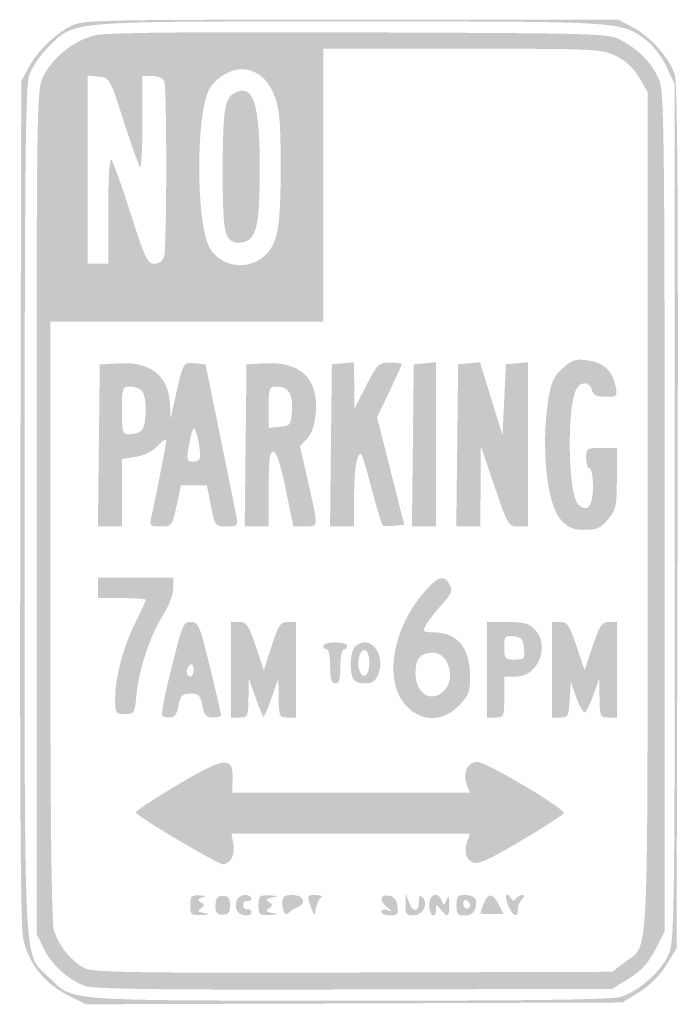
# Model space of a CAD drawing. Header units: inches. Extents: x -6 to 5.9, y -8.9 to 8.9.
import ezdxf

# ---------------------------------------------------------------- set-up
doc = ezdxf.new("R2010")
doc.units = ezdxf.units.IN
doc.header["$MEASUREMENT"] = 0

msp = doc.modelspace()

# ---------------------------------------------------------------- hatches: boundary and pattern name
h = msp.add_hatch(color=7)
edge = h.paths.add_edge_path()
edge.add_spline(control_points=[(-5.136, -8.769), (-5.556, -8.556), (-5.843, -8.189), (-5.935, -7.749), (-5.982, -7.52), (-5.997, -5.146), (-5.986, 0.186)], knot_values=[0, 0, 0, 0, 1, 1, 1, 2, 2, 2, 2], degree=3, periodic=0)
edge.add_line((-5.986, 0.186), (-5.969, 7.794))
edge.add_line((-5.969, 7.794), (-5.835, 8.041))
edge.add_spline(control_points=[(-5.835, 8.041), (-5.678, 8.333), (-5.374, 8.631), (-5.072, 8.792), (-4.866, 8.902), (-4.617, 8.907), (0, 8.907)], knot_values=[0, 0, 0, 0, 1, 1, 1, 2, 2, 2, 2], degree=3, periodic=0)
edge.add_line((0, 8.907), (4.856, 8.907))
edge.add_line((4.856, 8.907), (5.107, 8.773))
edge.add_spline(control_points=[(5.107, 8.773), (5.44, 8.595), (5.791, 8.199), (5.875, 7.906), (5.924, 7.738), (5.939, 5.43), (5.926, -0.129)], knot_values=[0, 0, 0, 0, 1, 1, 1, 2, 2, 2, 2], degree=3, periodic=0)
edge.add_line((5.926, -0.129), (5.907, -7.927))
edge.add_line((5.907, -7.927), (5.72, -8.23))
edge.add_spline(control_points=[(5.72, -8.23), (5.604, -8.418), (5.418, -8.604), (5.23, -8.72)], knot_values=[0, 0, 0, 0, 1, 1, 1, 1], degree=3, periodic=0)
edge.add_line((5.23, -8.72), (4.927, -8.907))
edge.add_line((4.927, -8.907), (0.065, -8.924))
edge.add_line((0.065, -8.924), (-4.798, -8.94))
edge.add_line((-4.798, -8.94), (-5.136, -8.769))
edge = h.paths.add_edge_path(flags=0)
edge.add_spline(control_points=[(4.895, -8.805), (5.215, -8.709), (5.619, -8.354), (5.76, -8.045), (5.868, -7.805), (5.874, -7.439), (5.874, -0.031)], knot_values=[0, 0, 0, 0, 1, 1, 1, 2, 2, 2, 2], degree=3, periodic=0)
edge.add_line((5.874, -0.031), (5.875, 7.732))
edge.add_line((5.875, 7.732), (5.728, 8.048))
edge.add_spline(control_points=[(5.728, 8.048), (5.646, 8.223), (5.482, 8.44), (5.36, 8.533), (4.906, 8.879), (4.949, 8.876), (0.001, 8.876), (-5.163, 8.876), (-5, 8.89), (-5.472, 8.418), (-5.618, 8.272), (-5.775, 8.045), (-5.822, 7.912), (-5.893, 7.711), (-5.907, 6.36), (-5.907, 0), (-5.907, -8.607), (-5.941, -7.989), (-5.451, -8.467), (-5.021, -8.886), (-5.232, -8.871), (-0.038, -8.874), (3.352, -8.876), (4.722, -8.856), (4.895, -8.805)], knot_values=[0, 0, 0, 0, 1, 1, 1, 2, 2, 2, 3, 3, 3, 4, 4, 4, 5, 5, 5, 6, 6, 6, 7, 7, 7, 8, 8, 8, 8], degree=3, periodic=0)
h = msp.add_hatch(color=7)
edge = h.paths.add_edge_path()
edge.add_spline(control_points=[(-4.81, -8.609), (-5.122, -8.495), (-5.416, -8.229), (-5.561, -7.93)], knot_values=[0, 0, 0, 0, 1, 1, 1, 1], degree=3, periodic=0)
edge.add_line((-5.561, -7.93), (-5.692, -7.659))
edge.add_line((-5.692, -7.659), (-5.692, -0.008))
edge.add_spline(control_points=[(-5.692, -0.008), (-5.692, 7.485), (-5.689, 7.647), (-5.57, 7.882), (-5.386, 8.241), (-4.99, 8.55), (-4.612, 8.628), (-4.396, 8.673), (-2.835, 8.689), (0.189, 8.677), (4.646, 8.66), (4.671, 8.659), (4.918, 8.526), (5.233, 8.356), (5.473, 8.103), (5.595, 7.811), (5.68, 7.608), (5.691, 6.712), (5.691, -0.022)], knot_values=[0, 0, 0, 0, 1, 1, 1, 2, 2, 2, 3, 3, 3, 4, 4, 4, 5, 5, 5, 6, 6, 6, 6], degree=3, periodic=0)
edge.add_line((5.691, -0.022), (5.691, -7.625))
edge.add_line((5.691, -7.625), (5.518, -7.956))
edge.add_spline(control_points=[(5.518, -7.956), (5.392, -8.197), (5.263, -8.337), (5.043, -8.473)], knot_values=[0, 0, 0, 0, 1, 1, 1, 1], degree=3, periodic=0)
edge.add_line((5.043, -8.473), (4.742, -8.66))
edge.add_line((4.742, -8.66), (0.067, -8.671))
edge.add_spline(control_points=[(0.067, -8.671), (-3.423, -8.68), (-4.659, -8.664), (-4.81, -8.609)], knot_values=[0, 0, 0, 0, 1, 1, 1, 1], degree=3, periodic=0)
edge = h.paths.add_edge_path(flags=0)
edge.add_spline(control_points=[(4.969, -8.177), (5.413, -7.838), (5.381, -8.47), (5.381, -0.024)], knot_values=[0, 0, 0, 0, 1, 1, 1, 1], degree=3, periodic=0)
edge.add_line((5.381, -0.024), (5.381, 7.597))
edge.add_line((5.381, 7.597), (5.228, 7.86))
edge.add_spline(control_points=[(5.228, 7.86), (5.125, 8.035), (4.985, 8.165), (4.806, 8.252), (4.548, 8.377), (4.45, 8.381), (2.022, 8.381)], knot_values=[0, 0, 0, 0, 1, 1, 1, 2, 2, 2, 2], degree=3, periodic=0)
edge.add_line((2.022, 8.381), (-0.495, 8.381))
edge.add_line((-0.495, 8.381), (-0.495, 5.907))
edge.add_line((-0.495, 5.907), (-0.495, 3.433))
edge.add_line((-0.495, 3.433), (-2.969, 3.433))
edge.add_line((-2.969, 3.433), (-5.443, 3.433))
edge.add_line((-5.443, 3.433), (-5.443, -1.964))
edge.add_spline(control_points=[(-5.443, -1.964), (-5.443, -5.486), (-5.42, -7.441), (-5.379, -7.591), (-5.299, -7.878), (-5.044, -8.187), (-4.797, -8.295), (-4.644, -8.362), (-3.725, -8.375), (0.067, -8.364)], knot_values=[0, 0, 0, 0, 1, 1, 1, 2, 2, 2, 3, 3, 3, 3], degree=3, periodic=0)
edge.add_line((0.067, -8.364), (4.742, -8.351))
edge.add_line((4.742, -8.351), (4.969, -8.177))
edge = h.paths.add_edge_path(flags=0)
edge.add_spline(control_points=[(-1.564, 4.624), (-1.321, 4.847), (-1.268, 5.128), (-1.268, 6.216), (-1.268, 7.06), (-1.288, 7.288), (-1.382, 7.532), (-1.499, 7.836), (-1.717, 8.01), (-1.979, 8.01), (-2.19, 8.01), (-2.465, 7.836), (-2.568, 7.638), (-2.805, 7.178), (-2.802, 5.249), (-2.563, 4.786), (-2.379, 4.429), (-1.866, 4.346), (-1.564, 4.624)], knot_values=[0, 0, 0, 0, 1, 1, 1, 2, 2, 2, 3, 3, 3, 4, 4, 4, 5, 5, 5, 6, 6, 6, 6], degree=3, periodic=0)
edge = h.paths.add_edge_path(flags=0)
edge.add_spline(control_points=[(-4.392, 5.456), (-4.392, 6.041), (-4.369, 6.403), (-4.335, 6.368), (-4.305, 6.336), (-4.148, 5.899), (-3.988, 5.397), (-3.726, 4.576), (-3.683, 4.485), (-3.557, 4.485), (-3.464, 4.485), (-3.404, 4.531), (-3.379, 4.624), (-3.33, 4.806), (-3.329, 7.662), (-3.378, 7.789), (-3.4, 7.847), (-3.488, 7.887), (-3.594, 7.887)], knot_values=[0, 0, 0, 0, 1, 1, 1, 2, 2, 2, 3, 3, 3, 4, 4, 4, 5, 5, 5, 6, 6, 6, 6], degree=3, periodic=0)
edge.add_line((-3.594, 7.887), (-3.773, 7.887))
edge.add_line((-3.773, 7.887), (-3.773, 7.041))
edge.add_spline(control_points=[(-3.773, 7.041), (-3.773, 6.576), (-3.793, 6.215), (-3.816, 6.239), (-3.84, 6.263), (-3.973, 6.636), (-4.113, 7.069), (-4.364, 7.848), (-4.368, 7.856), (-4.564, 7.875)], knot_values=[0, 0, 0, 0, 1, 1, 1, 2, 2, 2, 3, 3, 3, 3], degree=3, periodic=0)
edge.add_line((-4.564, 7.875), (-4.763, 7.894))
edge.add_line((-4.763, 7.894), (-4.763, 6.189))
edge.add_line((-4.763, 6.189), (-4.763, 4.485))
edge.add_line((-4.763, 4.485), (-4.577, 4.485))
edge.add_line((-4.577, 4.485), (-4.392, 4.485))
edge.add_line((-4.392, 4.485), (-4.392, 5.456))
h = msp.add_hatch(color=7)
edge = h.paths.add_edge_path()
edge.add_spline(control_points=[(-2.238, 4.991), (-2.297, 5.094), (-2.319, 5.421), (-2.318, 6.155), (-2.316, 7.272), (-2.285, 7.48), (-2.107, 7.575), (-1.763, 7.759), (-1.644, 7.399), (-1.647, 6.185), (-1.649, 5.134), (-1.71, 4.9), (-1.991, 4.867), (-2.111, 4.853), (-2.179, 4.887), (-2.238, 4.991)], knot_values=[0, 0, 0, 0, 1, 1, 1, 2, 2, 2, 3, 3, 3, 4, 4, 4, 5, 5, 5, 5], degree=3, periodic=0)
h = msp.add_hatch(color=7)
edge = h.paths.add_edge_path()
edge.add_line((-4.563, 1.191), (-4.546, 2.66))
edge.add_line((-4.546, 2.66), (-4.193, 2.678))
edge.add_spline(control_points=[(-4.193, 2.678), (-3.605, 2.709), (-3.288, 2.443), (-3.271, 1.905)], knot_values=[0, 0, 0, 0, 1, 1, 1, 1], degree=3, periodic=0)
edge.add_line((-3.271, 1.905), (-3.263, 1.67))
edge.add_line((-3.263, 1.67), (-3.202, 1.948))
edge.add_spline(control_points=[(-3.202, 1.948), (-3.032, 2.718), (-3.042, 2.7), (-2.827, 2.679)], knot_values=[0, 0, 0, 0, 1, 1, 1, 1], degree=3, periodic=0)
edge.add_line((-2.827, 2.679), (-2.629, 2.66))
edge.add_line((-2.629, 2.66), (-2.371, 1.392))
edge.add_spline(control_points=[(-2.371, 1.392), (-2.229, 0.694), (-2.095, 0.033), (-2.074, -0.077), (-2.037, -0.272), (-2.042, -0.278), (-2.247, -0.278), (-2.456, -0.278), (-2.459, -0.274), (-2.531, 0.093)], knot_values=[0, 0, 0, 0, 1, 1, 1, 2, 2, 2, 3, 3, 3, 3], degree=3, periodic=0)
edge.add_line((-2.531, 0.093), (-2.604, 0.464))
edge.add_line((-2.604, 0.464), (-2.84, 0.464))
edge.add_line((-2.84, 0.464), (-3.076, 0.464))
edge.add_line((-3.076, 0.464), (-3.155, 0.093))
edge.add_spline(control_points=[(-3.155, 0.093), (-3.232, -0.272), (-3.237, -0.278), (-3.443, -0.278), (-3.628, -0.278), (-3.648, -0.263), (-3.619, -0.139), (-3.547, 0.169), (-3.34, 1.224), (-3.34, 1.284), (-3.34, 1.319), (-3.408, 1.275), (-3.491, 1.186), (-3.583, 1.086), (-3.737, 1.008), (-3.893, 0.983)], knot_values=[0, 0, 0, 0, 1, 1, 1, 2, 2, 2, 3, 3, 3, 4, 4, 4, 5, 5, 5, 5], degree=3, periodic=0)
edge.add_line((-3.893, 0.983), (-4.144, 0.943))
edge.add_line((-4.144, 0.943), (-4.144, 0.332))
edge.add_line((-4.144, 0.332), (-4.144, -0.278))
edge.add_line((-4.144, -0.278), (-4.362, -0.278))
edge.add_line((-4.362, -0.278), (-4.58, -0.278))
edge.add_line((-4.58, -0.278), (-4.563, 1.191))
edge = h.paths.add_edge_path(flags=0)
edge.add_spline(control_points=[(-2.729, 1.036), (-2.742, 1.285), (-2.816, 1.548), (-2.855, 1.485), (-2.876, 1.451), (-2.913, 1.304), (-2.936, 1.16), (-2.976, 0.921), (-2.968, 0.897), (-2.851, 0.897), (-2.756, 0.897), (-2.724, 0.934), (-2.729, 1.036)], knot_values=[0, 0, 0, 0, 1, 1, 1, 2, 2, 2, 3, 3, 3, 4, 4, 4, 4], degree=3, periodic=0)
edge = h.paths.add_edge_path(flags=0)
edge.add_spline(control_points=[(-3.786, 1.466), (-3.689, 1.562), (-3.689, 2.087), (-3.786, 2.184), (-3.826, 2.224), (-3.924, 2.258), (-4.002, 2.258), (-4.137, 2.258), (-4.144, 2.235), (-4.144, 1.825), (-4.144, 1.414), (-4.137, 1.392), (-4.002, 1.392), (-3.924, 1.392), (-3.826, 1.425), (-3.786, 1.466)], knot_values=[0, 0, 0, 0, 1, 1, 1, 2, 2, 2, 3, 3, 3, 4, 4, 4, 5, 5, 5, 5], degree=3, periodic=0)
h = msp.add_hatch(color=7)
edge = h.paths.add_edge_path()
edge.add_line((-1.903, 1.191), (-1.887, 2.66))
edge.add_line((-1.887, 2.66), (-1.567, 2.678))
edge.add_spline(control_points=[(-1.567, 2.678), (-0.907, 2.717), (-0.581, 2.404), (-0.632, 1.783), (-0.651, 1.562), (-0.702, 1.407), (-0.789, 1.314)], knot_values=[0, 0, 0, 0, 1, 1, 1, 2, 2, 2, 2], degree=3, periodic=0)
edge.add_line((-0.789, 1.314), (-0.917, 1.175))
edge.add_line((-0.917, 1.175), (-0.771, 0.526))
edge.add_spline(control_points=[(-0.771, 0.526), (-0.582, -0.31), (-0.58, -0.278), (-0.828, -0.278)], knot_values=[0, 0, 0, 0, 1, 1, 1, 1], degree=3, periodic=0)
edge.add_line((-0.828, -0.278), (-1.037, -0.278))
edge.add_line((-1.037, -0.278), (-1.178, 0.402))
edge.add_spline(control_points=[(-1.178, 0.402), (-1.273, 0.859), (-1.346, 1.082), (-1.402, 1.082), (-1.466, 1.082), (-1.485, 0.929), (-1.485, 0.402)], knot_values=[0, 0, 0, 0, 1, 1, 1, 2, 2, 2, 2], degree=3, periodic=0)
edge.add_line((-1.485, 0.402), (-1.485, -0.278))
edge.add_line((-1.485, -0.278), (-1.702, -0.278))
edge.add_line((-1.702, -0.278), (-1.92, -0.278))
edge.add_line((-1.92, -0.278), (-1.903, 1.191))
edge = h.paths.add_edge_path(flags=0)
edge.add_spline(control_points=[(-1.063, 1.814), (-1.041, 2.12), (-1.126, 2.258), (-1.337, 2.258), (-1.476, 2.258), (-1.485, 2.236), (-1.485, 1.883)], knot_values=[0, 0, 0, 0, 1, 1, 1, 2, 2, 2, 2], degree=3, periodic=0)
edge.add_line((-1.485, 1.883), (-1.485, 1.508))
edge.add_line((-1.485, 1.508), (-1.284, 1.527))
edge.add_spline(control_points=[(-1.284, 1.527), (-1.094, 1.545), (-1.081, 1.562), (-1.063, 1.814)], knot_values=[0, 0, 0, 0, 1, 1, 1, 1], degree=3, periodic=0)
h = msp.add_hatch(color=7)
edge = h.paths.add_edge_path()
edge.add_line((-0.357, 1.191), (-0.34, 2.66))
edge.add_line((-0.34, 2.66), (-0.139, 2.679))
edge.add_line((-0.139, 2.679), (0.062, 2.699))
edge.add_line((0.062, 2.699), (0.065, 2.277))
edge.add_line((0.065, 2.277), (0.068, 1.856))
edge.add_line((0.068, 1.856), (0.282, 2.273))
edge.add_spline(control_points=[(0.282, 2.273), (0.485, 2.668), (0.508, 2.691), (0.712, 2.691), (0.831, 2.691), (0.928, 2.68), (0.928, 2.666), (0.928, 2.653), (0.827, 2.429), (0.704, 2.169)], knot_values=[0, 0, 0, 0, 1, 1, 1, 2, 2, 2, 3, 3, 3, 3], degree=3, periodic=0)
edge.add_line((0.704, 2.169), (0.479, 1.697))
edge.add_line((0.479, 1.697), (0.726, 0.725))
edge.add_line((0.726, 0.725), (0.972, -0.247))
edge.add_line((0.972, -0.247), (0.79, -0.267))
edge.add_spline(control_points=[(0.79, -0.267), (0.689, -0.278), (0.594, -0.274), (0.579, -0.259), (0.563, -0.243), (0.478, 0.044), (0.388, 0.379), (0.299, 0.715), (0.216, 1.003), (0.203, 1.019), (0.126, 1.113), (0.064, 0.791), (0.063, 0.294)], knot_values=[0, 0, 0, 0, 1, 1, 1, 2, 2, 2, 3, 3, 3, 4, 4, 4, 4], degree=3, periodic=0)
edge.add_line((0.063, 0.294), (0.062, -0.278))
edge.add_line((0.062, -0.278), (-0.156, -0.278))
edge.add_line((-0.156, -0.278), (-0.373, -0.278))
edge.add_line((-0.373, -0.278), (-0.357, 1.191))
msp.add_hatch(color=7).paths.add_polyline_path([(1.128, 1.191), (1.144, 2.66), (1.345, 2.679), (1.546, 2.699), (1.546, 1.21), (1.546, -0.278), (1.329, -0.278), (1.111, -0.278), (1.128, 1.191)])
h = msp.add_hatch(color=7)
edge = h.paths.add_edge_path()
edge.add_line((1.932, 1.191), (1.948, 2.66))
edge.add_line((1.948, 2.66), (2.146, 2.679))
edge.add_line((2.146, 2.679), (2.344, 2.698))
edge.add_line((2.344, 2.698), (2.548, 2.037))
edge.add_line((2.548, 2.037), (2.753, 1.375))
edge.add_line((2.753, 1.375), (2.784, 2.018))
edge.add_line((2.784, 2.018), (2.814, 2.66))
edge.add_line((2.814, 2.66), (3.015, 2.679))
edge.add_line((3.015, 2.679), (3.216, 2.699))
edge.add_line((3.216, 2.699), (3.216, 1.21))
edge.add_line((3.216, 1.21), (3.216, -0.278))
edge.add_line((3.216, -0.278), (3.036, -0.278))
edge.add_spline(control_points=[(3.036, -0.278), (2.861, -0.278), (2.848, -0.257), (2.608, 0.448)], knot_values=[0, 0, 0, 0, 1, 1, 1, 1], degree=3, periodic=0)
edge.add_line((2.608, 0.448), (2.36, 1.175))
edge.add_line((2.36, 1.175), (2.355, 0.448))
edge.add_line((2.355, 0.448), (2.351, -0.278))
edge.add_line((2.351, -0.278), (2.133, -0.278))
edge.add_line((2.133, -0.278), (1.915, -0.278))
edge.add_line((1.915, -0.278), (1.932, 1.191))
h = msp.add_hatch(color=7)
edge = h.paths.add_edge_path()
edge.add_spline(control_points=[(3.819, -0.17), (3.555, 0.106), (3.444, 1.16), (3.586, 2.041), (3.634, 2.338), (3.685, 2.448), (3.842, 2.589), (4.009, 2.74), (4.075, 2.762), (4.286, 2.733), (4.581, 2.694), (4.745, 2.547), (4.8, 2.273), (4.839, 2.077), (4.835, 2.072), (4.623, 2.072), (4.458, 2.072), (4.398, 2.102), (4.374, 2.196), (4.333, 2.351), (4.169, 2.357), (4.088, 2.207), (3.916, 1.884), (3.94, 0.306), (4.121, 0.125), (4.287, -0.041), (4.392, 0.08), (4.392, 0.44), (4.392, 0.623), (4.364, 0.773), (4.33, 0.773), (4.296, 0.773), (4.268, 0.857), (4.268, 0.959), (4.268, 1.137), (4.278, 1.144), (4.546, 1.144)], knot_values=[0, 0, 0, 0, 1, 1, 1, 2, 2, 2, 3, 3, 3, 4, 4, 4, 5, 5, 5, 6, 6, 6, 7, 7, 7, 8, 8, 8, 9, 9, 9, 10, 10, 10, 11, 11, 11, 12, 12, 12, 12], degree=3, periodic=0)
edge.add_line((4.546, 1.144), (4.825, 1.144))
edge.add_line((4.825, 1.144), (4.825, 0.592))
edge.add_spline(control_points=[(4.825, 0.592), (4.825, 0.089), (4.811, 0.024), (4.665, -0.15), (4.532, -0.307), (4.459, -0.34), (4.243, -0.34), (4.039, -0.34), (3.947, -0.303), (3.819, -0.17)], knot_values=[0, 0, 0, 0, 1, 1, 1, 2, 2, 2, 3, 3, 3, 3], degree=3, periodic=0)
h = msp.add_hatch(color=7)
edge = h.paths.add_edge_path()
edge.add_spline(control_points=[(-4.268, -3.396), (-4.268, -3.013), (-4.113, -2.439), (-3.892, -2.002), (-3.793, -1.804), (-3.711, -1.628), (-3.711, -1.61), (-3.711, -1.592), (-3.906, -1.577), (-4.144, -1.577)], knot_values=[0, 0, 0, 0, 1, 1, 1, 2, 2, 2, 3, 3, 3, 3], degree=3, periodic=0)
edge.add_line((-4.144, -1.577), (-4.577, -1.577))
edge.add_line((-4.577, -1.577), (-4.577, -1.392))
edge.add_line((-4.577, -1.392), (-4.577, -1.206))
edge.add_line((-4.577, -1.206), (-3.897, -1.206))
edge.add_line((-3.897, -1.206), (-3.216, -1.206))
edge.add_line((-3.216, -1.206), (-3.216, -1.402))
edge.add_spline(control_points=[(-3.216, -1.402), (-3.216, -1.512), (-3.295, -1.721), (-3.397, -1.881), (-3.629, -2.245), (-3.839, -2.872), (-3.881, -3.325), (-3.913, -3.667), (-3.921, -3.68), (-4.091, -3.68), (-4.26, -3.68), (-4.268, -3.668), (-4.268, -3.396)], knot_values=[0, 0, 0, 0, 1, 1, 1, 2, 2, 2, 3, 3, 3, 4, 4, 4, 4], degree=3, periodic=0)
h = msp.add_hatch(color=7)
edge = h.paths.add_edge_path()
edge.add_spline(control_points=[(1.049, -3.572), (0.589, -3.16), (0.722, -2.18), (1.335, -1.464), (1.581, -1.177), (1.695, -1.145), (1.796, -1.333), (1.853, -1.441), (1.831, -1.497), (1.648, -1.699), (1.53, -1.83), (1.402, -1.996), (1.364, -2.067), (1.301, -2.185), (1.311, -2.196), (1.485, -2.196), (1.935, -2.196), (2.165, -2.471), (2.165, -3.009), (2.165, -3.282), (2.138, -3.348), (1.955, -3.532), (1.676, -3.81), (1.332, -3.826), (1.049, -3.572)], knot_values=[0, 0, 0, 0, 1, 1, 1, 2, 2, 2, 3, 3, 3, 4, 4, 4, 5, 5, 5, 6, 6, 6, 7, 7, 7, 8, 8, 8, 8], degree=3, periodic=0)
edge = h.paths.add_edge_path(flags=0)
edge.add_spline(control_points=[(1.681, -3.269), (1.914, -3.057), (1.785, -2.567), (1.495, -2.567), (1.267, -2.567), (1.175, -2.671), (1.175, -2.93), (1.175, -3.301), (1.445, -3.482), (1.681, -3.269)], knot_values=[0, 0, 0, 0, 1, 1, 1, 2, 2, 2, 3, 3, 3, 3], degree=3, periodic=0)
h = msp.add_hatch(color=7)
edge = h.paths.add_edge_path()
edge.add_spline(control_points=[(-3.415, -3.708), (-3.434, -3.69), (-3.383, -3.404), (-3.302, -3.074), (-3.042, -2.015), (-3.04, -2.01), (-2.887, -2.01), (-2.76, -2.01), (-2.731, -2.081), (-2.548, -2.83), (-2.438, -3.281), (-2.349, -3.67), (-2.349, -3.696), (-2.35, -3.721), (-2.417, -3.742), (-2.498, -3.742), (-2.618, -3.742), (-2.654, -3.701), (-2.687, -3.526), (-2.722, -3.339), (-2.751, -3.309), (-2.903, -3.309), (-3.055, -3.309), (-3.085, -3.339), (-3.12, -3.526), (-3.148, -3.677), (-3.193, -3.742), (-3.271, -3.742), (-3.332, -3.742), (-3.397, -3.727), (-3.415, -3.708)], knot_values=[0, 0, 0, 0, 1, 1, 1, 2, 2, 2, 3, 3, 3, 4, 4, 4, 5, 5, 5, 6, 6, 6, 7, 7, 7, 8, 8, 8, 9, 9, 9, 10, 10, 10, 10], degree=3, periodic=0)
edge = h.paths.add_edge_path(flags=0)
edge.add_spline(control_points=[(-2.845, -2.873), (-2.845, -2.803), (-2.873, -2.762), (-2.907, -2.784), (-2.941, -2.805), (-2.969, -2.862), (-2.969, -2.911), (-2.969, -2.96), (-2.941, -3), (-2.907, -3), (-2.873, -3), (-2.845, -2.943), (-2.845, -2.873)], knot_values=[0, 0, 0, 0, 1, 1, 1, 2, 2, 2, 3, 3, 3, 4, 4, 4, 4], degree=3, periodic=0)
h = msp.add_hatch(color=7)
edge = h.paths.add_edge_path()
edge.add_line((-2.165, -2.876), (-2.165, -2.01))
edge.add_line((-2.165, -2.01), (-2.015, -2.01))
edge.add_spline(control_points=[(-2.015, -2.01), (-1.885, -2.01), (-1.847, -2.067), (-1.72, -2.448)], knot_values=[0, 0, 0, 0, 1, 1, 1, 1], degree=3, periodic=0)
edge.add_line((-1.72, -2.448), (-1.574, -2.886))
edge.add_line((-1.574, -2.886), (-1.433, -2.448))
edge.add_spline(control_points=[(-1.433, -2.448), (-1.309, -2.064), (-1.273, -2.01), (-1.141, -2.01)], knot_values=[0, 0, 0, 0, 1, 1, 1, 1], degree=3, periodic=0)
edge.add_line((-1.141, -2.01), (-0.99, -2.01))
edge.add_line((-0.99, -2.01), (-0.99, -2.876))
edge.add_line((-0.99, -2.876), (-0.99, -3.742))
edge.add_line((-0.99, -3.742), (-1.144, -3.742))
edge.add_spline(control_points=[(-1.144, -3.742), (-1.291, -3.742), (-1.299, -3.723), (-1.304, -3.387)], knot_values=[0, 0, 0, 0, 1, 1, 1, 1], degree=3, periodic=0)
edge.add_line((-1.304, -3.387), (-1.309, -3.031))
edge.add_line((-1.309, -3.031), (-1.434, -3.39))
edge.add_spline(control_points=[(-1.434, -3.39), (-1.503, -3.588), (-1.57, -3.739), (-1.584, -3.725), (-1.598, -3.711), (-1.663, -3.55), (-1.728, -3.366)], knot_values=[0, 0, 0, 0, 1, 1, 1, 2, 2, 2, 2], degree=3, periodic=0)
edge.add_line((-1.728, -3.366), (-1.847, -3.031))
edge.add_line((-1.847, -3.031), (-1.851, -3.387))
edge.add_spline(control_points=[(-1.851, -3.387), (-1.855, -3.724), (-1.864, -3.742), (-2.01, -3.742)], knot_values=[0, 0, 0, 0, 1, 1, 1, 1], degree=3, periodic=0)
edge.add_line((-2.01, -3.742), (-2.165, -3.742))
edge.add_line((-2.165, -3.742), (-2.165, -2.876))
h = msp.add_hatch(color=7)
edge = h.paths.add_edge_path()
edge.add_line((2.474, -2.876), (2.474, -2.01))
edge.add_line((2.474, -2.01), (2.843, -2.01))
edge.add_spline(control_points=[(2.843, -2.01), (3.143, -2.01), (3.235, -2.036), (3.338, -2.146), (3.62, -2.448), (3.398, -3), (2.996, -3)], knot_values=[0, 0, 0, 0, 1, 1, 1, 2, 2, 2, 2], degree=3, periodic=0)
edge.add_line((2.996, -3), (2.784, -3))
edge.add_line((2.784, -3), (2.784, -3.371))
edge.add_spline(control_points=[(2.784, -3.371), (2.784, -3.726), (2.777, -3.742), (2.629, -3.742)], knot_values=[0, 0, 0, 0, 1, 1, 1, 1], degree=3, periodic=0)
edge.add_line((2.629, -3.742), (2.474, -3.742))
edge.add_line((2.474, -3.742), (2.474, -2.876))
edge = h.paths.add_edge_path(flags=0)
edge.add_spline(control_points=[(3.143, -2.49), (3.127, -2.322), (3.095, -2.285), (2.954, -2.269), (2.796, -2.251), (2.784, -2.266), (2.784, -2.47), (2.784, -2.675), (2.797, -2.691), (2.973, -2.691), (3.15, -2.691), (3.161, -2.677), (3.143, -2.49)], knot_values=[0, 0, 0, 0, 1, 1, 1, 2, 2, 2, 3, 3, 3, 4, 4, 4, 4], degree=3, periodic=0)
h = msp.add_hatch(color=7)
edge = h.paths.add_edge_path()
edge.add_line((3.649, -2.876), (3.649, -2.01))
edge.add_line((3.649, -2.01), (3.799, -2.01))
edge.add_spline(control_points=[(3.799, -2.01), (3.929, -2.01), (3.967, -2.067), (4.093, -2.445)], knot_values=[0, 0, 0, 0, 1, 1, 1, 1], degree=3, periodic=0)
edge.add_line((4.093, -2.445), (4.239, -2.881))
edge.add_line((4.239, -2.881), (4.387, -2.445))
edge.add_spline(control_points=[(4.387, -2.445), (4.514, -2.072), (4.555, -2.01), (4.68, -2.01)], knot_values=[0, 0, 0, 0, 1, 1, 1, 1], degree=3, periodic=0)
edge.add_line((4.68, -2.01), (4.825, -2.01))
edge.add_line((4.825, -2.01), (4.825, -2.876))
edge.add_line((4.825, -2.876), (4.825, -3.742))
edge.add_line((4.825, -3.742), (4.67, -3.742))
edge.add_spline(control_points=[(4.67, -3.742), (4.524, -3.742), (4.515, -3.723), (4.511, -3.387)], knot_values=[0, 0, 0, 0, 1, 1, 1, 1], degree=3, periodic=0)
edge.add_line((4.511, -3.387), (4.506, -3.031))
edge.add_line((4.506, -3.031), (4.397, -3.34))
edge.add_spline(control_points=[(4.397, -3.34), (4.337, -3.51), (4.265, -3.649), (4.237, -3.649), (4.209, -3.649), (4.141, -3.524), (4.088, -3.371)], knot_values=[0, 0, 0, 0, 1, 1, 1, 2, 2, 2, 2], degree=3, periodic=0)
edge.add_line((4.088, -3.371), (3.99, -3.093))
edge.add_line((3.99, -3.093), (3.971, -3.418))
edge.add_spline(control_points=[(3.971, -3.418), (3.954, -3.716), (3.94, -3.742), (3.801, -3.742)], knot_values=[0, 0, 0, 0, 1, 1, 1, 1], degree=3, periodic=0)
edge.add_line((3.801, -3.742), (3.649, -3.742))
edge.add_line((3.649, -3.742), (3.649, -2.876))
h = msp.add_hatch(color=7)
edge = h.paths.add_edge_path()
edge.add_spline(control_points=[(0.038, -3.026), (-0.031, -2.848), (-0.001, -2.522), (0.089, -2.446), (0.351, -2.229), (0.641, -2.586), (0.501, -2.954), (0.451, -3.086), (0.396, -3.124), (0.256, -3.124), (0.148, -3.124), (0.06, -3.084), (0.038, -3.026)], knot_values=[0, 0, 0, 0, 1, 1, 1, 2, 2, 2, 3, 3, 3, 4, 4, 4, 4], degree=3, periodic=0)
edge = h.paths.add_edge_path(flags=0)
edge.add_spline(control_points=[(0.34, -2.753), (0.34, -2.639), (0.308, -2.536), (0.268, -2.522), (0.175, -2.491), (0.104, -2.716), (0.156, -2.88), (0.217, -3.072), (0.34, -2.987), (0.34, -2.753)], knot_values=[0, 0, 0, 0, 1, 1, 1, 2, 2, 2, 3, 3, 3, 3], degree=3, periodic=0)
h = msp.add_hatch(color=7)
edge = h.paths.add_edge_path()
edge.add_spline(control_points=[(-0.371, -2.814), (-0.371, -2.644), (-0.399, -2.505), (-0.433, -2.505), (-0.467, -2.505), (-0.495, -2.477), (-0.495, -2.443), (-0.495, -2.409), (-0.397, -2.381), (-0.278, -2.381), (-0.159, -2.381), (-0.062, -2.409), (-0.062, -2.443), (-0.062, -2.477), (-0.09, -2.505), (-0.124, -2.505), (-0.158, -2.505), (-0.186, -2.644), (-0.186, -2.814), (-0.186, -3.048), (-0.208, -3.124), (-0.278, -3.124), (-0.348, -3.124), (-0.371, -3.048), (-0.371, -2.814)], knot_values=[0, 0, 0, 0, 1, 1, 1, 2, 2, 2, 3, 3, 3, 4, 4, 4, 5, 5, 5, 6, 6, 6, 7, 7, 7, 8, 8, 8, 8], degree=3, periodic=0)
h = msp.add_hatch(color=7)
edge = h.paths.add_edge_path()
edge.add_spline(control_points=[(-3.141, -5.954), (-3.556, -5.707), (-3.896, -5.486), (-3.896, -5.462), (-3.897, -5.438), (-3.565, -5.22), (-3.16, -4.977), (-2.286, -4.455), (-2.131, -4.434), (-2.139, -4.84)], knot_values=[0, 0, 0, 0, 1, 1, 1, 2, 2, 2, 3, 3, 3, 3], degree=3, periodic=0)
edge.add_line((-2.139, -4.84), (-2.145, -5.103))
edge.add_line((-2.145, -5.103), (0.009, -5.103))
edge.add_line((0.009, -5.103), (2.162, -5.103))
edge.add_line((2.162, -5.103), (2.102, -4.944))
edge.add_spline(control_points=[(2.102, -4.944), (2.026, -4.744), (2.121, -4.546), (2.294, -4.546), (2.459, -4.546), (3.908, -5.406), (3.864, -5.478), (3.845, -5.509), (3.498, -5.732), (3.094, -5.973), (2.572, -6.286), (2.323, -6.402), (2.235, -6.374), (2.09, -6.328), (2.044, -6.18), (2.113, -5.985)], knot_values=[0, 0, 0, 0, 1, 1, 1, 2, 2, 2, 3, 3, 3, 4, 4, 4, 5, 5, 5, 5], degree=3, periodic=0)
edge.add_line((2.113, -5.985), (2.162, -5.845))
edge.add_line((2.162, -5.845), (0, -5.845))
edge.add_line((0, -5.845), (-2.162, -5.845))
edge.add_line((-2.162, -5.845), (-2.125, -6.031))
edge.add_spline(control_points=[(-2.125, -6.031), (-2.087, -6.221), (-2.179, -6.402), (-2.315, -6.402), (-2.355, -6.402), (-2.727, -6.2), (-3.141, -5.954)], knot_values=[0, 0, 0, 0, 1, 1, 1, 2, 2, 2, 2], degree=3, periodic=0)
h = msp.add_hatch(color=7)
edge = h.paths.add_edge_path()
edge.add_spline(control_points=[(-2.907, -7.144), (-2.907, -6.981), (-2.886, -6.96), (-2.737, -6.966), (-2.617, -6.971), (-2.601, -6.982), (-2.684, -7.003), (-2.779, -7.027), (-2.785, -7.044), (-2.715, -7.089), (-2.641, -7.136), (-2.642, -7.153), (-2.716, -7.201), (-2.784, -7.244), (-2.77, -7.263), (-2.654, -7.285), (-2.534, -7.308), (-2.544, -7.315), (-2.706, -7.321), (-2.89, -7.329), (-2.907, -7.314), (-2.907, -7.144)], knot_values=[0, 0, 0, 0, 1, 1, 1, 2, 2, 2, 3, 3, 3, 4, 4, 4, 5, 5, 5, 6, 6, 6, 7, 7, 7, 7], degree=3, periodic=0)
h = msp.add_hatch(color=7)
edge = h.paths.add_edge_path()
edge.add_spline(control_points=[(-2.064, -7.237), (-2.118, -7.096), (-2.042, -6.959), (-1.911, -6.959), (-1.847, -6.959), (-1.794, -6.987), (-1.794, -7.021), (-1.794, -7.055), (-1.829, -7.076), (-1.871, -7.067), (-1.914, -7.059), (-1.948, -7.093), (-1.948, -7.144), (-1.948, -7.195), (-1.914, -7.23), (-1.871, -7.222), (-1.829, -7.213), (-1.794, -7.234), (-1.794, -7.268), (-1.794, -7.366), (-2.024, -7.34), (-2.064, -7.237)], knot_values=[0, 0, 0, 0, 1, 1, 1, 2, 2, 2, 3, 3, 3, 4, 4, 4, 5, 5, 5, 6, 6, 6, 7, 7, 7, 7], degree=3, periodic=0)
h = msp.add_hatch(color=7)
edge = h.paths.add_edge_path()
edge.add_spline(control_points=[(-1.67, -7.144), (-1.67, -6.974), (-1.653, -6.959), (-1.469, -6.967), (-1.307, -6.974), (-1.297, -6.981), (-1.417, -7.004), (-1.533, -7.026), (-1.547, -7.044), (-1.479, -7.088), (-1.404, -7.137), (-1.404, -7.152), (-1.479, -7.201), (-1.547, -7.244), (-1.533, -7.263), (-1.417, -7.285), (-1.297, -7.308), (-1.307, -7.315), (-1.469, -7.321), (-1.653, -7.329), (-1.67, -7.314), (-1.67, -7.144)], knot_values=[0, 0, 0, 0, 1, 1, 1, 2, 2, 2, 3, 3, 3, 4, 4, 4, 5, 5, 5, 6, 6, 6, 7, 7, 7, 7], degree=3, periodic=0)
h = msp.add_hatch(color=7)
edge = h.paths.add_edge_path()
edge.add_spline(control_points=[(-1.195, -7.29), (-1.218, -7.266), (-1.237, -7.182), (-1.237, -7.103), (-1.237, -6.984), (-1.205, -6.959), (-1.052, -6.959), (-0.844, -6.959), (-0.79, -7.12), (-0.974, -7.188), (-1.034, -7.21), (-1.098, -7.251), (-1.118, -7.28), (-1.137, -7.308), (-1.172, -7.313), (-1.195, -7.29)], knot_values=[0, 0, 0, 0, 1, 1, 1, 2, 2, 2, 3, 3, 3, 4, 4, 4, 5, 5, 5, 5], degree=3, periodic=0)
h = msp.add_hatch(color=7)
edge = h.paths.add_edge_path()
edge.add_spline(control_points=[(-0.725, -7.16), (-0.796, -6.965), (-0.793, -6.959), (-0.631, -6.96), (-0.536, -6.96), (-0.495, -6.98), (-0.535, -7.006), (-0.574, -7.031), (-0.616, -7.121), (-0.629, -7.206), (-0.651, -7.355), (-0.654, -7.354), (-0.725, -7.16)], knot_values=[0, 0, 0, 0, 1, 1, 1, 2, 2, 2, 3, 3, 3, 4, 4, 4, 4], degree=3, periodic=0)
h = msp.add_hatch(color=7)
edge = h.paths.add_edge_path()
edge.add_spline(control_points=[(0.557, -7.261), (0.557, -7.223), (0.604, -7.21), (0.665, -7.231), (0.768, -7.267), (0.768, -7.264), (0.665, -7.184), (0.515, -7.067), (0.529, -6.946), (0.691, -6.97), (0.784, -6.984), (0.832, -7.042), (0.848, -7.16), (0.867, -7.307), (0.849, -7.33), (0.713, -7.33), (0.627, -7.33), (0.557, -7.299), (0.557, -7.261)], knot_values=[0, 0, 0, 0, 1, 1, 1, 2, 2, 2, 3, 3, 3, 4, 4, 4, 5, 5, 5, 6, 6, 6, 6], degree=3, periodic=0)
h = msp.add_hatch(color=7)
edge = h.paths.add_edge_path()
edge.add_line((0.995, -7.129), (0.999, -6.928))
edge.add_line((0.999, -6.928), (1.062, -7.098))
edge.add_spline(control_points=[(1.062, -7.098), (1.131, -7.289), (1.237, -7.27), (1.237, -7.066), (1.237, -6.97), (1.256, -6.953), (1.305, -7.002), (1.418, -7.115), (1.309, -7.33), (1.14, -7.33), (1.011, -7.33), (0.99, -7.302), (0.995, -7.129)], knot_values=[0, 0, 0, 0, 1, 1, 1, 2, 2, 2, 3, 3, 3, 4, 4, 4, 4], degree=3, periodic=0)
h = msp.add_hatch(color=7)
edge = h.paths.add_edge_path()
edge.add_spline(control_points=[(1.423, -7.144), (1.423, -6.939), (1.583, -6.882), (1.652, -7.062), (1.688, -7.155), (1.697, -7.154), (1.738, -7.047), (1.775, -6.954), (1.786, -6.972), (1.789, -7.129), (1.794, -7.355), (1.753, -7.38), (1.632, -7.222), (1.554, -7.119), (1.55, -7.119), (1.548, -7.222), (1.545, -7.412), (1.423, -7.337), (1.423, -7.144)], knot_values=[0, 0, 0, 0, 1, 1, 1, 2, 2, 2, 3, 3, 3, 4, 4, 4, 5, 5, 5, 6, 6, 6, 6], degree=3, periodic=0)
h = msp.add_hatch(color=7)
edge = h.paths.add_edge_path()
edge.add_spline(control_points=[(1.918, -7.144), (1.918, -6.989), (1.942, -6.959), (2.069, -6.959), (2.249, -6.959), (2.311, -7.04), (2.258, -7.207), (2.233, -7.285), (2.164, -7.33), (2.068, -7.33), (1.942, -7.33), (1.918, -7.3), (1.918, -7.144)], knot_values=[0, 0, 0, 0, 1, 1, 1, 2, 2, 2, 3, 3, 3, 4, 4, 4, 4], degree=3, periodic=0)
edge = h.paths.add_edge_path(flags=0)
edge.add_spline(control_points=[(2.165, -7.148), (2.165, -7.116), (2.137, -7.073), (2.103, -7.052), (2.069, -7.031), (2.041, -7.057), (2.041, -7.11), (2.041, -7.163), (2.069, -7.206), (2.103, -7.206), (2.137, -7.206), (2.165, -7.18), (2.165, -7.148)], knot_values=[0, 0, 0, 0, 1, 1, 1, 2, 2, 2, 3, 3, 3, 4, 4, 4, 4], degree=3, periodic=0)
h = msp.add_hatch(color=7)
edge = h.paths.add_edge_path()
edge.add_spline(control_points=[(2.351, -7.291), (2.351, -7.283), (2.378, -7.205), (2.411, -7.117), (2.489, -6.912), (2.573, -6.917), (2.684, -7.132)], knot_values=[0, 0, 0, 0, 1, 1, 1, 2, 2, 2, 2], degree=3, periodic=0)
edge.add_line((2.684, -7.132), (2.774, -7.305))
edge.add_line((2.774, -7.305), (2.562, -7.305))
edge.add_spline(control_points=[(2.562, -7.305), (2.446, -7.305), (2.351, -7.299), (2.351, -7.291)], knot_values=[0, 0, 0, 0, 1, 1, 1, 1], degree=3, periodic=0)
h = msp.add_hatch(color=7)
edge = h.paths.add_edge_path()
edge.add_spline(control_points=[(2.861, -7.164), (2.781, -6.991), (2.815, -6.871), (2.903, -7.014), (2.938, -7.071), (2.966, -7.075), (2.996, -7.027), (3.019, -6.99), (3.07, -6.959), (3.109, -6.959), (3.16, -6.959), (3.159, -6.98), (3.105, -7.033), (3.064, -7.074), (3.031, -7.157), (3.031, -7.219), (3.031, -7.38), (2.95, -7.354), (2.861, -7.164)], knot_values=[0, 0, 0, 0, 1, 1, 1, 2, 2, 2, 3, 3, 3, 4, 4, 4, 5, 5, 5, 6, 6, 6, 6], degree=3, periodic=0)
h = msp.add_hatch(color=7)
edge = h.paths.add_edge_path()
edge.add_spline(control_points=[(-2.449, -7.144), (-2.445, -7.015), (-2.412, -6.974), (-2.314, -6.974), (-2.215, -6.974), (-2.186, -7.013), (-2.186, -7.144), (-2.186, -7.278), (-2.215, -7.314), (-2.321, -7.314), (-2.428, -7.314), (-2.454, -7.28), (-2.449, -7.144)], knot_values=[0, 0, 0, 0, 1, 1, 1, 2, 2, 2, 3, 3, 3, 4, 4, 4, 4], degree=3, periodic=0)

doc.saveas('drawing.dxf')
